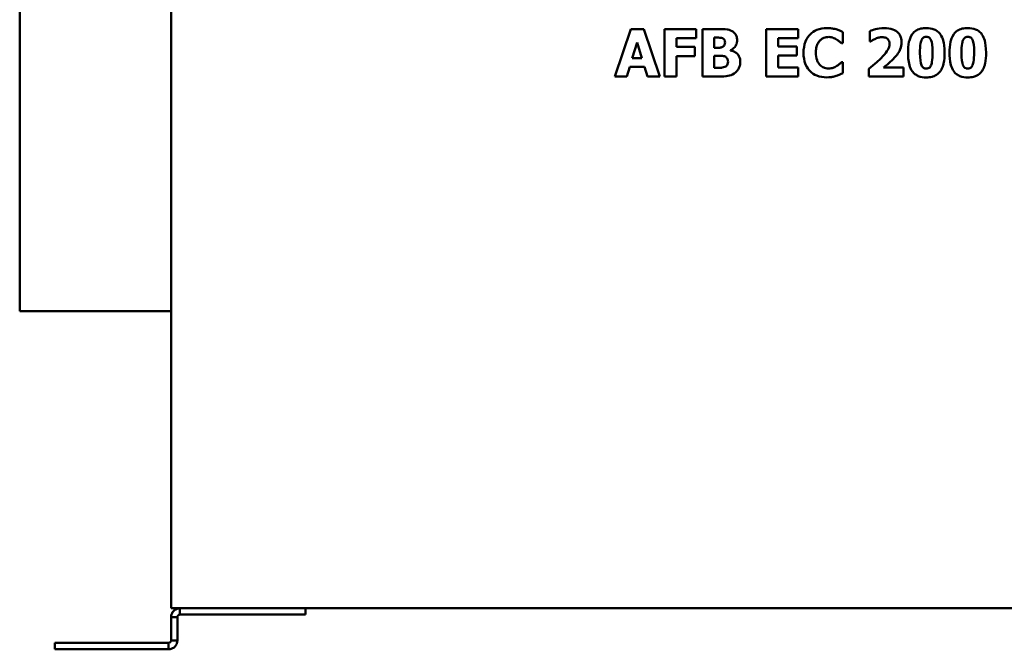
# Model space of a CAD drawing. Header units: millimetres. Extents: x 308 to 809, y 230 to 634.
# Tile 1 of 5: x 308 to 620, y 230 to 429. Entities that reach past the tile are written whole.
import ezdxf

# ---------------------------------------------------------------- set-up
doc = ezdxf.new("R2010")
doc.units = ezdxf.units.MM
doc.header["$LTSCALE"] = 2
doc.layers.add('Widoczne (ISO)', color=7, linetype='Continuous', lineweight=50)

msp = doc.modelspace()

# ---------------------------------------------------------------- linework, layer by layer
at = {"layer": 'Widoczne (ISO)'}
for p, q in [((356.3, 242.53), (356.3, 612.03)), ((308.4, 536.53), (308.4, 336.53)), ((501.8, 425.8), (496.74, 410.8)), ((505.91, 425.8), (501.8, 425.8)), ((510.98, 410.8), (505.91, 425.8)), ((522.52, 425.8), (512.48, 425.8)), ((512.48, 425.8), (512.48, 410.8)), ((522.52, 422.94), (522.52, 425.8)), ((524.46, 425.8), (524.46, 410.8)), ((529.75, 425.8), (524.46, 425.8)), ((554.79, 425.8), (544.65, 425.8)), ((544.65, 425.8), (544.65, 410.8)), ((554.79, 422.94), (554.79, 425.8)), ((568.89, 421.27), (568.89, 424.84)), ((577.48, 425.16), (577.48, 421.89)), ((502.27, 416.59), (503.81, 421.55)), ((503.81, 421.55), (505.34, 416.59)), ((516.22, 420.11), (516.22, 422.94)), ((516.22, 422.94), (522.52, 422.94)), ((528.21, 419.88), (528.21, 423.07)), ((528.21, 423.07), (528.46, 423.07)), ((548.4, 420.31), (548.4, 422.94)), ((548.4, 422.94), (554.79, 422.94)), ((568.51, 421.27), (568.89, 421.27)), ((577.48, 421.89), (577.78, 421.89)), ((522.02, 420.11), (516.22, 420.11)), ((522.02, 417.26), (522.02, 420.11)), ((528.68, 419.88), (528.21, 419.88)), ((533.38, 419.03), (533.38, 419.1)), ((554.29, 420.31), (548.4, 420.31)), ((554.29, 417.45), (554.29, 420.31)), ((505.34, 416.59), (502.27, 416.59)), ((516.22, 410.8), (516.22, 417.26)), ((516.22, 417.26), (522.02, 417.26)), ((528.21, 413.54), (528.21, 417.32)), ((528.21, 417.32), (528.9, 417.32)), ((548.4, 413.66), (548.4, 417.45)), ((548.4, 417.45), (554.29, 417.45)), ((568.89, 415.32), (568.55, 415.32)), ((568.89, 411.8), (568.89, 415.32)), ((500.5, 410.8), (501.45, 413.86)), ((501.45, 413.86), (506.17, 413.86)), ((506.17, 413.86), (507.1, 410.8)), ((528.41, 413.54), (528.21, 413.54)), ((554.79, 413.66), (548.4, 413.66)), ((554.79, 410.8), (554.79, 413.66)), ((577.12, 413.24), (577.12, 410.8)), ((588.15, 413.63), (581.79, 413.63)), ((588.15, 410.8), (588.15, 413.63)), ((496.74, 410.8), (500.5, 410.8)), ((507.1, 410.8), (510.98, 410.8)), ((512.48, 410.8), (516.22, 410.8)), ((524.46, 410.8), (530.45, 410.8)), ((544.65, 410.8), (554.79, 410.8)), ((577.12, 410.8), (588.15, 410.8)), ((356.3, 336.53), (308.4, 336.53)), ((761.3, 242.53), (356.3, 242.53)), ((359.1, 242.53), (359.1, 241.41)), ((359.1, 241.41), (359.1, 240.53)), ((359.1, 240.53), (374.27, 240.53)), ((381.78, 240.53), (374.27, 240.53)), ((381.78, 240.53), (397.08, 240.53)), ((398.83, 240.53), (397.08, 240.53)), ((398.83, 242.53), (398.83, 240.53)), ((356.3, 239.73), (356.3, 232.37)), ((357.42, 239.73), (356.3, 239.73)), ((358.3, 239.73), (357.42, 239.73)), ((358.3, 232.37), (358.3, 239.73)), ((319.51, 231.57), (321.26, 231.57)), ((319.51, 229.57), (319.51, 231.57)), ((321.26, 231.57), (343.18, 231.57)), ((343.18, 231.57), (351.67, 231.57)), ((351.67, 231.57), (354.5, 231.57)), ((355.5, 231.57), (354.5, 231.57)), ((355.5, 230.69), (355.5, 231.57)), ((355.5, 229.57), (355.5, 230.69)), ((356.3, 232.37), (357.18, 232.37)), ((357.18, 232.37), (358.3, 232.37)), ((321.26, 229.57), (319.51, 229.57)), ((321.26, 229.57), (343.18, 229.57)), ((351.67, 229.57), (343.18, 229.57)), ((351.67, 229.57), (354.5, 229.57)), ((354.5, 229.57), (355.5, 229.57))]:
    msp.add_line(p, q, dxfattribs=at)
for points, knots in [([(533.85, 425.14), (533.17, 425.51), (532.58, 425.62), (531.57, 425.78), (530.6, 425.8), (529.75, 425.8)], [-0.3766309, -0.3766309, -0.3766309, -0.3766309, -0.2549076, -0.2549076, 0, 0, 0, 0]), ([(535.45, 422.31), (535.45, 422.73), (535.39, 423.14), (535.15, 423.83), (535, 424.14), (534.51, 424.73), (534.19, 424.96), (533.85, 425.14)], [-0.3807175, -0.3807175, -0.3807175, -0.3807175, -0.230746, -0.230746, -0.117952, -0.117952, 0, 0, 0, 0]), ([(563.82, 426.09), (562.74, 426.09), (561.66, 425.93), (559.86, 425.17), (559.17, 424.7), (558.12, 423.64), (557.53, 422.92), (556.64, 420.69), (556.47, 419.49), (556.47, 418.29)], [-1.822441, -1.822441, -1.822441, -1.822441, -1.206047, -1.206047, -0.718433, -0.718433, -0.359505, -0.359505, 0, 0, 0, 0]), ([(566.8, 425.72), (566.14, 425.89), (565.62, 425.96), (564.9, 426.07), (564.35, 426.09), (563.82, 426.09)], [-0.2162309, -0.2162309, -0.2162309, -0.2162309, -0.1590567, -0.1590567, 0, 0, 0, 0]), ([(568.89, 424.84), (568.52, 425.03), (568.07, 425.23), (567.55, 425.45), (567.17, 425.6), (566.8, 425.72)], [-0.170756, -0.170756, -0.170756, -0.170756, -0.1175179, -0.1175179, 0, 0, 0, 0]), ([(582.07, 426.09), (580.86, 426.09), (579.86, 425.87), (578.62, 425.57), (577.95, 425.38), (577.48, 425.16)], [-0.3127003, -0.3127003, -0.3127003, -0.3127003, -0.15392, -0.15392, 0, 0, 0, 0]), ([(587.49, 421.56), (587.49, 421.93), (587.46, 422.3), (587.32, 423), (587.22, 423.32), (586.86, 424.09), (586.57, 424.49), (585.9, 425.1), (585.45, 425.43), (583.9, 425.99), (582.96, 426.09), (582.07, 426.09)], [-1.188955, -1.188955, -1.188955, -1.188955, -0.976932, -0.976932, -0.78324, -0.78324, -0.493791, -0.493791, -0.267483, -0.267483, 0, 0, 0, 0]), ([(590.86, 424.14), (590.24, 423.24), (589.97, 422.3), (589.6, 420.62), (589.53, 419.41), (589.53, 418.3)], [-0.5128744, -0.5128744, -0.5128744, -0.5128744, -0.332007, -0.332007, 0, 0, 0, 0]), ([(595.32, 426.1), (594.72, 426.1), (594.12, 426.05), (592.88, 425.75), (592.41, 425.51), (591.6, 425.01), (591.19, 424.61), (590.86, 424.14)], [-0.3846895, -0.3846895, -0.3846895, -0.3846895, -0.286222, -0.286222, -0.1741969, -0.1741969, 0, 0, 0, 0]), ([(599.79, 424.07), (599.54, 424.44), (599.25, 424.76), (598.57, 425.31), (598.19, 425.53), (597.02, 426), (596.15, 426.1), (595.32, 426.1)], [-0.5116296, -0.5116296, -0.5116296, -0.5116296, -0.3795623, -0.3795623, -0.2488616, -0.2488616, 0, 0, 0, 0]), ([(601.09, 418.3), (601.09, 420.04), (600.89, 421.29), (600.47, 422.84), (600.19, 423.49), (599.79, 424.07)], [-0.4803434, -0.4803434, -0.4803434, -0.4803434, -0.2115552, -0.2115552, 0, 0, 0, 0]), ([(604, 424.14), (603.38, 423.24), (603.11, 422.3), (602.74, 420.62), (602.67, 419.41), (602.67, 418.3)], [-0.5128744, -0.5128744, -0.5128744, -0.5128744, -0.332007, -0.332007, 0, 0, 0, 0]), ([(608.46, 426.1), (607.86, 426.1), (607.26, 426.05), (606.02, 425.75), (605.55, 425.51), (604.74, 425.01), (604.33, 424.61), (604, 424.14)], [-0.3846895, -0.3846895, -0.3846895, -0.3846895, -0.286222, -0.286222, -0.1741969, -0.1741969, 0, 0, 0, 0]), ([(612.93, 424.07), (612.68, 424.44), (612.39, 424.76), (611.71, 425.31), (611.33, 425.53), (610.16, 426), (609.29, 426.1), (608.46, 426.1)], [-0.5116296, -0.5116296, -0.5116296, -0.5116296, -0.3795623, -0.3795623, -0.2488616, -0.2488616, 0, 0, 0, 0]), ([(614.23, 418.3), (614.23, 420.04), (614.03, 421.29), (613.61, 422.84), (613.33, 423.49), (612.93, 424.07)], [-0.4803434, -0.4803434, -0.4803434, -0.4803434, -0.2115552, -0.2115552, 0, 0, 0, 0]), ([(528.46, 423.07), (528.8, 423.07), (529.18, 423.07), (530.01, 423.06), (530.12, 423.05), (530.43, 423.02), (530.65, 422.97), (530.86, 422.87)], [-0.112785, -0.112785, -0.112785, -0.112785, -0.0939626, -0.0939626, -0.0667781, -0.0667781, 0, 0, 0, 0]), ([(531.62, 421.57), (531.62, 421.31), (531.59, 421.04), (531.44, 420.66), (531.37, 420.54), (531.15, 420.3), (531, 420.19), (530.83, 420.11)], [-0.1739401, -0.1739401, -0.1739401, -0.1739401, -0.0988683, -0.0988683, -0.0547762, -0.0547762, 0, 0, 0, 0]), ([(530.86, 422.87), (530.93, 422.84), (531.01, 422.8), (531.15, 422.7), (531.21, 422.64), (531.29, 422.55), (531.41, 422.4), (531.58, 421.95), (531.62, 421.76), (531.62, 421.57)], [-0.5006034, -0.5006034, -0.5006034, -0.5006034, -0.319969, -0.319969, -0.1441863, -0.1441863, -0.0577594, -0.0577594, 0, 0, 0, 0]), ([(533.38, 419.1), (533.79, 419.27), (534.15, 419.5), (534.81, 420.15), (535.04, 420.55), (535.37, 421.34), (535.45, 421.82), (535.45, 422.31)], [-0.3533838, -0.3533838, -0.3533838, -0.3533838, -0.2575379, -0.2575379, -0.1473437, -0.1473437, 0, 0, 0, 0]), ([(560.36, 418.28), (560.36, 418.79), (560.4, 419.32), (560.61, 420.36), (560.77, 420.76), (561.11, 421.46), (561.34, 421.83), (561.63, 422.13)], [-0.3395136, -0.3395136, -0.3395136, -0.3395136, -0.2358789, -0.2358789, -0.1266551, -0.1266551, 0, 0, 0, 0]), ([(561.63, 422.13), (561.83, 422.33), (562.04, 422.52), (562.57, 422.89), (562.81, 422.99), (563.41, 423.21), (563.91, 423.28), (564.42, 423.28)], [-0.2183321, -0.2183321, -0.2183321, -0.2183321, -0.1901155, -0.1901155, -0.1528512, -0.1528512, 0, 0, 0, 0]), ([(564.42, 423.28), (565.09, 423.28), (565.55, 423.13), (566.14, 422.92), (566.52, 422.73), (566.89, 422.51)], [-0.1886119, -0.1886119, -0.1886119, -0.1886119, -0.1280137, -0.1280137, 0, 0, 0, 0]), ([(566.89, 422.51), (567.39, 422.2), (567.56, 422.07), (568.04, 421.67), (568.3, 421.46), (568.51, 421.27)], [-0.1895428, -0.1895428, -0.1895428, -0.1895428, -0.0869433, -0.0869433, 0, 0, 0, 0]), ([(577.78, 421.89), (577.96, 422.01), (578.14, 422.13), (578.6, 422.43), (578.9, 422.59), (579.2, 422.73)], [-0.1635605, -0.1635605, -0.1635605, -0.1635605, -0.0979051, -0.0979051, 0, 0, 0, 0]), ([(579.2, 422.73), (579.7, 422.94), (580.07, 423.04), (580.59, 423.18), (580.95, 423.22), (581.31, 423.22)], [-0.1608752, -0.1608752, -0.1608752, -0.1608752, -0.1098607, -0.1098607, 0, 0, 0, 0]), ([(581.31, 423.22), (581.54, 423.22), (581.78, 423.21), (582.2, 423.12), (582.4, 423.06), (582.84, 422.86), (583.02, 422.71), (583.31, 422.41), (583.44, 422.21), (583.64, 421.7), (583.68, 421.38), (583.68, 421.06)], [-0.304713, -0.304713, -0.304713, -0.304713, -0.2603549, -0.2603549, -0.2210762, -0.2210762, -0.1662815, -0.1662815, -0.0951727, -0.0951727, 0, 0, 0, 0]), ([(583.68, 421.06), (583.68, 420.75), (583.64, 420.45), (583.45, 419.75), (583.29, 419.43), (582.81, 418.58), (582.21, 417.87), (581.59, 417.22)], [-0.3931079, -0.3931079, -0.3931079, -0.3931079, -0.3400855, -0.3400855, -0.2688662, -0.2688662, 0, 0, 0, 0]), ([(584.79, 416.22), (586.2, 417.65), (586.77, 418.68), (587.34, 420.1), (587.49, 420.81), (587.49, 421.56)], [-0.4578194, -0.4578194, -0.4578194, -0.4578194, -0.2231896, -0.2231896, 0, 0, 0, 0]), ([(593.31, 418.29), (593.31, 419.3), (593.36, 420.36), (593.61, 421.81), (593.74, 422.16), (593.94, 422.57), (594.07, 422.76), (594.36, 423.04), (594.51, 423.15), (594.89, 423.3), (595.1, 423.33), (595.32, 423.33)], [-0.3655657, -0.3655657, -0.3655657, -0.3655657, -0.2608264, -0.2608264, -0.1874156, -0.1874156, -0.1216415, -0.1216415, -0.0652695, -0.0652695, 0, 0, 0, 0]), ([(595.32, 423.33), (595.43, 423.33), (595.55, 423.32), (595.78, 423.28), (595.88, 423.25), (596.16, 423.13), (596.31, 423.01), (596.62, 422.69), (596.76, 422.45), (597.1, 421.6), (597.31, 420.51), (597.31, 418.3)], [-1.344213, -1.344213, -1.344213, -1.344213, -1.226825, -1.226825, -1.116759, -1.116759, -0.924452, -0.924452, -0.662361, -0.662361, 0, 0, 0, 0]), ([(606.45, 418.29), (606.45, 419.3), (606.5, 420.36), (606.75, 421.81), (606.88, 422.16), (607.08, 422.57), (607.21, 422.76), (607.5, 423.04), (607.65, 423.15), (608.03, 423.3), (608.24, 423.33), (608.46, 423.33)], [-0.3655657, -0.3655657, -0.3655657, -0.3655657, -0.2608264, -0.2608264, -0.1874156, -0.1874156, -0.1216415, -0.1216415, -0.0652695, -0.0652695, 0, 0, 0, 0]), ([(608.46, 423.33), (608.57, 423.33), (608.69, 423.32), (608.92, 423.28), (609.02, 423.25), (609.3, 423.13), (609.45, 423.01), (609.76, 422.69), (609.9, 422.45), (610.24, 421.6), (610.45, 420.51), (610.45, 418.3)], [-1.344213, -1.344213, -1.344213, -1.344213, -1.226825, -1.226825, -1.116759, -1.116759, -0.924452, -0.924452, -0.662361, -0.662361, 0, 0, 0, 0]), ([(530.83, 420.11), (530.69, 420.04), (530.53, 419.99), (530.2, 419.91), (530.07, 419.9), (529.57, 419.88), (529.02, 419.88), (528.68, 419.88)], [-0.1799211, -0.1799211, -0.1799211, -0.1799211, -0.1426715, -0.1426715, -0.1014667, -0.1014667, 0, 0, 0, 0]), ([(536.45, 415.4), (536.45, 415.78), (536.41, 416.17), (536.22, 416.87), (536.09, 417.19), (535.61, 417.9), (535.25, 418.19), (534.49, 418.71), (533.95, 418.91), (533.38, 419.03)], [-0.4224903, -0.4224903, -0.4224903, -0.4224903, -0.3451777, -0.3451777, -0.2757937, -0.2757937, -0.1735326, -0.1735326, 0, 0, 0, 0]), ([(556.47, 418.29), (556.47, 417.03), (556.64, 415.74), (557.55, 413.57), (558.1, 412.9), (559.16, 411.85), (559.86, 411.39), (561.66, 410.66), (562.73, 410.51), (563.81, 410.51)], [-0.9883299, -0.9883299, -0.9883299, -0.9883299, -0.7695924, -0.7695924, -0.5802867, -0.5802867, -0.3229843, -0.3229843, 0, 0, 0, 0]), ([(561.71, 414.39), (561.5, 414.59), (561.31, 414.82), (560.93, 415.43), (560.79, 415.77), (560.44, 416.66), (560.36, 417.5), (560.36, 418.28)], [-0.3181937, -0.3181937, -0.3181937, -0.3181937, -0.2845605, -0.2845605, -0.2344749, -0.2344749, 0, 0, 0, 0]), ([(589.53, 418.3), (589.53, 417.24), (589.6, 415.7), (590.16, 413.7), (590.44, 413.05), (590.84, 412.48)], [-0.6234091, -0.6234091, -0.6234091, -0.6234091, -0.2101563, -0.2101563, 0, 0, 0, 0]), ([(595.32, 413.26), (595.2, 413.26), (595.08, 413.27), (594.86, 413.31), (594.76, 413.34), (594.48, 413.47), (594.32, 413.58), (594.01, 413.91), (593.87, 414.15), (593.49, 415.09), (593.31, 416.25), (593.31, 418.29)], [-1.177175, -1.177175, -1.177175, -1.177175, -1.080934, -1.080934, -0.990479, -0.990479, -0.831193, -0.831193, -0.611402, -0.611402, 0, 0, 0, 0]), ([(597.31, 418.3), (597.31, 417.29), (597.26, 416.23), (597, 414.78), (596.87, 414.43), (596.67, 414.01), (596.54, 413.83), (596.25, 413.54), (596.1, 413.44), (595.74, 413.29), (595.53, 413.26), (595.32, 413.26)], [-0.3679166, -0.3679166, -0.3679166, -0.3679166, -0.2597446, -0.2597446, -0.1847231, -0.1847231, -0.1189865, -0.1189865, -0.0635411, -0.0635411, 0, 0, 0, 0]), ([(599.78, 412.45), (600.02, 412.8), (600.22, 413.17), (600.61, 414.12), (600.73, 414.64), (601.01, 415.99), (601.09, 417.18), (601.09, 418.3)], [-0.4702898, -0.4702898, -0.4702898, -0.4702898, -0.4155847, -0.4155847, -0.3357272, -0.3357272, 0, 0, 0, 0]), ([(602.67, 418.3), (602.67, 417.24), (602.74, 415.7), (603.3, 413.7), (603.58, 413.05), (603.98, 412.48)], [-0.6234091, -0.6234091, -0.6234091, -0.6234091, -0.2101563, -0.2101563, 0, 0, 0, 0]), ([(608.46, 413.26), (608.34, 413.26), (608.22, 413.27), (608, 413.31), (607.9, 413.34), (607.62, 413.47), (607.46, 413.58), (607.15, 413.91), (607.01, 414.15), (606.64, 415.09), (606.45, 416.25), (606.45, 418.29)], [-1.177175, -1.177175, -1.177175, -1.177175, -1.080934, -1.080934, -0.990479, -0.990479, -0.831193, -0.831193, -0.611402, -0.611402, 0, 0, 0, 0]), ([(610.45, 418.3), (610.45, 417.29), (610.4, 416.23), (610.14, 414.78), (610.01, 414.43), (609.81, 414.01), (609.68, 413.83), (609.39, 413.54), (609.24, 413.44), (608.88, 413.29), (608.67, 413.26), (608.46, 413.26)], [-0.3679166, -0.3679166, -0.3679166, -0.3679166, -0.2597446, -0.2597446, -0.1847231, -0.1847231, -0.1189865, -0.1189865, -0.0635411, -0.0635411, 0, 0, 0, 0]), ([(612.92, 412.45), (613.16, 412.8), (613.36, 413.17), (613.75, 414.12), (613.87, 414.64), (614.15, 415.99), (614.23, 417.18), (614.23, 418.3)], [-0.4702898, -0.4702898, -0.4702898, -0.4702898, -0.4155847, -0.4155847, -0.3357272, -0.3357272, 0, 0, 0, 0]), ([(528.9, 417.32), (529.42, 417.32), (530.33, 417.34), (531.05, 417.27), (531.26, 417.23), (531.44, 417.16)], [-0.2152492, -0.2152492, -0.2152492, -0.2152492, -0.0582501, -0.0582501, 0, 0, 0, 0]), ([(531.44, 417.16), (531.58, 417.11), (531.72, 417.04), (531.97, 416.88), (532.07, 416.8), (532.31, 416.54), (532.39, 416.39), (532.53, 415.99), (532.56, 415.72), (532.56, 415.46)], [-0.190051, -0.190051, -0.190051, -0.190051, -0.155979, -0.155979, -0.1250595, -0.1250595, -0.0783519, -0.0783519, 0, 0, 0, 0]), ([(532.56, 415.46), (532.56, 415.19), (532.51, 414.92), (532.31, 414.42), (532.18, 414.27), (531.96, 414.04), (531.78, 413.92), (531.57, 413.83)], [-0.1271373, -0.1271373, -0.1271373, -0.1271373, -0.0966314, -0.0966314, -0.0666046, -0.0666046, 0, 0, 0, 0]), ([(534.89, 412.03), (535.16, 412.24), (535.4, 412.49), (535.8, 413.02), (535.99, 413.33), (536.36, 414.23), (536.45, 414.81), (536.45, 415.4)], [-0.4236972, -0.4236972, -0.4236972, -0.4236972, -0.29267, -0.29267, -0.1747802, -0.1747802, 0, 0, 0, 0]), ([(568.55, 415.32), (568.33, 415.13), (568.11, 414.93), (567.61, 414.51), (567.31, 414.3), (566.99, 414.12)], [-0.1962517, -0.1962517, -0.1962517, -0.1962517, -0.1084129, -0.1084129, 0, 0, 0, 0]), ([(581.59, 417.22), (580.81, 416.39), (580.03, 415.69), (578.82, 414.63), (577.96, 413.92), (577.12, 413.24)], [-0.4806726, -0.4806726, -0.4806726, -0.4806726, -0.3244574, -0.3244574, 0, 0, 0, 0]), ([(581.79, 413.63), (582.2, 413.96), (582.61, 414.29), (583.63, 415.12), (584.23, 415.67), (584.79, 416.22)], [-0.3951965, -0.3951965, -0.3951965, -0.3951965, -0.2370104, -0.2370104, 0, 0, 0, 0]), ([(531.57, 413.83), (531.31, 413.71), (531.04, 413.63), (530.6, 413.56), (530.44, 413.55), (529.36, 413.54), (528.84, 413.54), (528.41, 413.54)], [-0.6857376, -0.6857376, -0.6857376, -0.6857376, -0.3231542, -0.3231542, -0.1290609, -0.1290609, 0, 0, 0, 0]), ([(530.45, 410.8), (531.61, 410.8), (532.42, 410.91), (533.72, 411.27), (534.33, 411.59), (534.89, 412.03)], [-0.4020698, -0.4020698, -0.4020698, -0.4020698, -0.2128324, -0.2128324, 0, 0, 0, 0]), ([(564.44, 413.32), (563.7, 413.32), (563.13, 413.52), (562.43, 413.79), (562.04, 414.06), (561.71, 414.39)], [-0.2255865, -0.2255865, -0.2255865, -0.2255865, -0.1414194, -0.1414194, 0, 0, 0, 0]), ([(566.99, 414.12), (566.56, 413.84), (566.07, 413.65), (565.4, 413.4), (564.93, 413.32), (564.44, 413.32)], [-0.2142474, -0.2142474, -0.2142474, -0.2142474, -0.1460249, -0.1460249, 0, 0, 0, 0]), ([(566.81, 410.95), (567.38, 411.11), (567.62, 411.22), (568.25, 411.5), (568.58, 411.65), (568.89, 411.8)], [-0.2060569, -0.2060569, -0.2060569, -0.2060569, -0.1028154, -0.1028154, 0, 0, 0, 0]), ([(590.84, 412.48), (591.09, 412.13), (591.37, 411.82), (592.03, 411.29), (592.4, 411.07), (593.58, 410.59), (594.47, 410.48), (595.32, 410.48)], [-0.507909, -0.507909, -0.507909, -0.507909, -0.3812267, -0.3812267, -0.2546903, -0.2546903, 0, 0, 0, 0]), ([(595.32, 410.48), (595.92, 410.48), (596.54, 410.54), (597.5, 410.78), (598.02, 410.95), (599.04, 411.59), (599.45, 411.98), (599.78, 412.45)], [-0.6615535, -0.6615535, -0.6615535, -0.6615535, -0.3622829, -0.3622829, -0.172699, -0.172699, 0, 0, 0, 0]), ([(603.98, 412.48), (604.23, 412.13), (604.51, 411.82), (605.17, 411.29), (605.54, 411.07), (606.72, 410.59), (607.61, 410.48), (608.46, 410.48)], [-0.507909, -0.507909, -0.507909, -0.507909, -0.3812267, -0.3812267, -0.2546903, -0.2546903, 0, 0, 0, 0]), ([(608.46, 410.48), (609.06, 410.48), (609.68, 410.54), (610.64, 410.78), (611.16, 410.95), (612.18, 411.59), (612.59, 411.98), (612.92, 412.45)], [-0.6615535, -0.6615535, -0.6615535, -0.6615535, -0.3622829, -0.3622829, -0.172699, -0.172699, 0, 0, 0, 0]), ([(563.81, 410.51), (564.85, 410.51), (565.31, 410.59), (565.94, 410.7), (566.38, 410.81), (566.81, 410.95)], [-0.1903167, -0.1903167, -0.1903167, -0.1903167, -0.1349251, -0.1349251, 0, 0, 0, 0]), ([(356.3, 239.73), (356.3, 240.1), (356.37, 240.46), (356.65, 241.14), (356.86, 241.45), (357.38, 241.97), (357.68, 242.17), (358.36, 242.46), (358.73, 242.53), (359.1, 242.53)], [0, 0, 0, 0, 0.1114459, 0.1114459, 0.2219303, 0.2219303, 0.3324441, 0.3324441, 0.4438708, 0.4438708, 0.4438708, 0.4438708]), ([(359.1, 240.53), (359.09, 240.53), (359.07, 240.53), (359.06, 240.53), (359.04, 240.53), (359.03, 240.53), (359.01, 240.53), (359, 240.52), (358.98, 240.52), (358.97, 240.52), (358.96, 240.52), (358.94, 240.51), (358.93, 240.51), (358.91, 240.51), (358.9, 240.5), (358.88, 240.5), (358.87, 240.5), (358.86, 240.49), (358.84, 240.49), (358.83, 240.48), (358.82, 240.48), (358.8, 240.47), (358.8, 240.47), (358.79, 240.47), (358.79, 240.47), (358.78, 240.46), (358.77, 240.46), (358.76, 240.46), (358.75, 240.45), (358.74, 240.44), (358.72, 240.44), (358.71, 240.43), (358.7, 240.42), (358.69, 240.41), (358.67, 240.41), (358.66, 240.4), (358.65, 240.39), (358.64, 240.38), (358.62, 240.37), (358.61, 240.37), (358.6, 240.36), (358.59, 240.35), (358.58, 240.34), (358.57, 240.33), (358.56, 240.32), (358.55, 240.31), (358.54, 240.3), (358.53, 240.3), (358.53, 240.29), (358.52, 240.29), (358.52, 240.28), (358.52, 240.28), (358.51, 240.27), (358.5, 240.26), (358.49, 240.25), (358.48, 240.24), (358.47, 240.22), (358.46, 240.21), (358.45, 240.2), (358.44, 240.19), (358.44, 240.18), (358.43, 240.17), (358.42, 240.15), (358.41, 240.14), (358.41, 240.13), (358.4, 240.12), (358.39, 240.1), (358.39, 240.09), (358.38, 240.08), (358.37, 240.06), (358.37, 240.05), (358.36, 240.04), (358.36, 240.03), (358.35, 240.02), (358.35, 240), (358.34, 239.98), (358.34, 239.97), (358.33, 239.96), (358.33, 239.94), (358.32, 239.93), (358.32, 239.91), (358.32, 239.9), (358.32, 239.89), (358.31, 239.87), (358.31, 239.86), (358.31, 239.84), (358.31, 239.83), (358.3, 239.82), (358.3, 239.8), (358.3, 239.79), (358.3, 239.77), (358.3, 239.76), (358.3, 239.74), (358.3, 239.73)], [0, 0, 0, 0, 0.0045101, 0.0045101, 0.0045101, 0.0090347, 0.0090347, 0.0090347, 0.0135712, 0.0135712, 0.0135712, 0.0181164, 0.0181164, 0.0181164, 0.0226675, 0.0226675, 0.0226675, 0.0272215, 0.0272215, 0.0272215, 0.0317752, 0.0317752, 0.0317752, 0.0329356, 0.0329356, 0.0329356, 0.0363326, 0.0363326, 0.0363326, 0.0409077, 0.0409077, 0.0409077, 0.0454982, 0.0454982, 0.0454982, 0.0501006, 0.0501006, 0.0501006, 0.0547115, 0.0547115, 0.0547115, 0.0593273, 0.0593273, 0.0593273, 0.0639446, 0.0639446, 0.0639446, 0.0669649, 0.0669649, 0.0669649, 0.0685613, 0.0685613, 0.0685613, 0.0731932, 0.0731932, 0.0731932, 0.0778428, 0.0778428, 0.0778428, 0.0825066, 0.0825066, 0.0825066, 0.0871814, 0.0871814, 0.0871814, 0.0918634, 0.0918634, 0.0918634, 0.0965493, 0.0965493, 0.0965493, 0.100365, 0.100365, 0.100365, 0.105938, 0.105938, 0.105938, 0.1106614, 0.1106614, 0.1106614, 0.115401, 0.115401, 0.115401, 0.1201519, 0.1201519, 0.1201519, 0.1249091, 0.1249091, 0.1249091, 0.1296672, 0.1296672, 0.1296672, 0.1344212, 0.1344212, 0.1344212, 0.1344212]), ([(358.3, 232.37), (358.3, 231.99), (358.22, 231.62), (357.94, 230.94), (357.72, 230.63), (357.2, 230.11), (356.89, 229.91), (356.39, 229.71), (356.21, 229.66), (355.86, 229.59), (355.68, 229.57), (355.5, 229.57)], [0, 0, 0, 0, 0.1211213, 0.1211213, 0.2427051, 0.2427051, 0.3638749, 0.3638749, 0.4245444, 0.4245444, 0.4853945, 0.4853945, 0.4853945, 0.4853945]), ([(355.5, 231.57), (355.6, 231.57), (355.7, 231.59), (355.88, 231.66), (355.97, 231.71), (356.12, 231.86), (356.19, 231.94), (356.28, 232.15), (356.3, 232.26), (356.3, 232.37)], [-0.238205, -0.238205, -0.238205, -0.238205, -0.1772118, -0.1772118, -0.118791, -0.118791, -0.0580717, -0.0580717, 0, 0, 0, 0])]:
    msp.add_open_spline(points, degree=3, knots=knots, dxfattribs=at)

doc.saveas('drawing.dxf')
